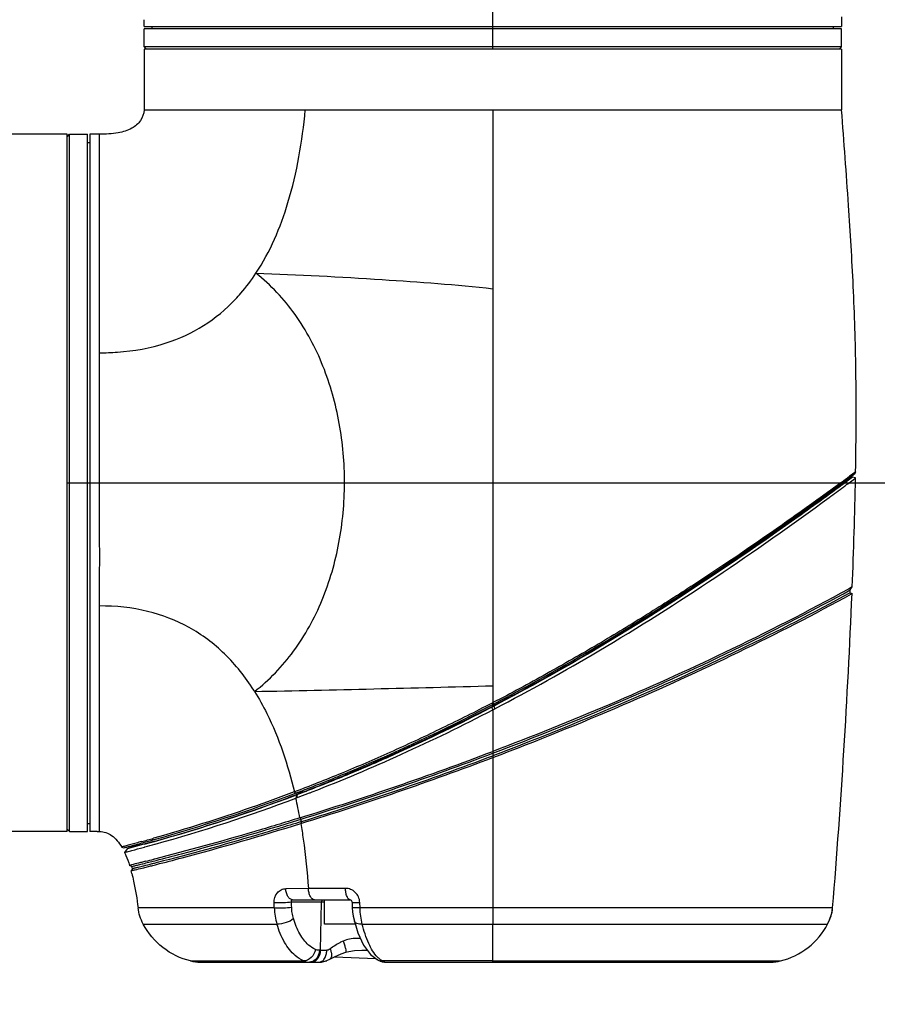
# Model space of a CAD drawing. Header units: millimetres. Extents: x 10 to 584, y 4 to 410.
# Tile 28 of 50: x 235 to 257, y 321 to 345. Entities that reach past the tile are written whole.
import ezdxf

# ---------------------------------------------------------------- set-up
doc = ezdxf.new("R2010")
doc.units = ezdxf.units.MM
doc.header["$LTSCALE"] = 32.67
doc.layers.get('0').update_dxf_attribs({"linetype": 'CONTINUOUS'})
doc.styles.get("Standard").update_dxf_attribs({"font": 'txt', "width": 0.8})
doc.dimstyles.new('DIMSTYLE_1', dxfattribs={"dimtxt": 4, "dimasz": 3, "dimexe": 2, "dimexo": 1.5, "dimgap": 1, "dimtad": 1, "dimdec": 0, "dimlfac": 5, "dimzin": 0, "dimdsep": 46, "dimtxsty": 'Standard', "dimblk": '_FILLED', "dimblk1": '_FILLED', "dimblk2": '_FILLED', "dimcen": 0.09, "dimadec": 0, "dimazin": 0, "dimtp": 0.01, "dimtm": 0.01, "dimtfac": 1, "dimtdec": 0, "dimtofl": 0, "dimtmove": 0, "dimatfit": 3, "dimldrblk": '_FILLED', "dimfxl": 1, "dimtolj": 1, "dimtzin": 0, "dimarcsym": 0})
doc.dimstyles.new('DIMSTYLE_2', dxfattribs={"dimtxt": 4, "dimasz": 3, "dimexe": 2, "dimexo": 1.5, "dimgap": 1, "dimtad": 1, "dimdec": 1, "dimlfac": 5, "dimzin": 0, "dimdsep": 46, "dimtxsty": 'Standard', "dimblk": '_FILLED', "dimblk1": '_FILLED', "dimblk2": '_FILLED', "dimcen": 0.09, "dimadec": 0, "dimazin": 0, "dimtp": 0.01, "dimtm": 0.01, "dimtfac": 1, "dimtdec": 1, "dimtofl": 0, "dimtmove": 0, "dimatfit": 3, "dimldrblk": '_FILLED', "dimfxl": 1, "dimtolj": 1, "dimtzin": 0, "dimarcsym": 0})
doc.dimstyles.new('DIMSTYLE_4', dxfattribs={"dimtxt": 4, "dimasz": 3, "dimexe": 2, "dimexo": 1.5, "dimgap": 1, "dimtad": 1, "dimlfac": 5, "dimzin": 0, "dimdsep": 46, "dimtxsty": 'Standard', "dimblk": '_FILLED', "dimblk1": '_FILLED', "dimblk2": '_FILLED', "dimcen": 0.09, "dimadec": 0, "dimazin": 0, "dimtp": 0.01, "dimtm": 0.01, "dimtfac": 1, "dimtofl": 0, "dimtmove": 0, "dimatfit": 3, "dimldrblk": '_FILLED', "dimfxl": 1, "dimtolj": 1, "dimtzin": 0, "dimarcsym": 0})

# ---------------------------------------------------------------- blocks, each defined once
blk = doc.blocks.new('_FILLED')
at = {"color": 0, "linetype": 'ByBlock'}
blk.add_solid([(0, 0), (-1, 0.1667), (-1, -0.1667)], dxfattribs=at)
blk = doc.blocks.new('*D4')
at = {"color": 2, "linetype": 'Continuous', "transparency": 16777216}
for p, q in [((236.563, 333.392), (285.906, 333.392)), ((283.906, 333.392), (283.906, 302.242)), ((283.906, 271.092), (283.906, 302.242)), ((247.443, 271.092), (285.906, 271.092))]:
    blk.add_line(p, q, dxfattribs=at)
at = {"color": 2, "linetype": 'Continuous', "transparency": 16777216, "xscale": 3, "yscale": 3, "zscale": 3}
for p, rotation in [((283.906, 333.392), 90), ((283.906, 271.092), 270)]:
    blk.add_blockref('_FILLED', p, dxfattribs=dict(at, rotation=rotation))
at = {"color": 2, "linetype": 'Continuous', "transparency": 16777216, "insert": (278.906, 302.242), "char_height": 4, "width": 16, "attachment_point": 2, "rotation": 90, "line_spacing_factor": 0.9}
blk.add_mtext('311.5', dxfattribs=at)
blk = doc.blocks.new('*D5')
at = {"color": 2, "linetype": 'Continuous', "transparency": 16777216}
for p, q in [((271.193, 354.592), (285.906, 354.592)), ((283.906, 354.592), (283.906, 343.992)), ((283.906, 333.392), (283.906, 343.992)), ((239.063, 333.392), (285.906, 333.392))]:
    blk.add_line(p, q, dxfattribs=at)
at = {"color": 2, "linetype": 'Continuous', "transparency": 16777216, "xscale": 3, "yscale": 3, "zscale": 3}
for p, rotation in [((283.906, 354.592), 90), ((283.906, 333.392), 270)]:
    blk.add_blockref('_FILLED', p, dxfattribs=dict(at, rotation=rotation))
at = {"color": 2, "linetype": 'Continuous', "transparency": 16777216, "insert": (278.906, 343.992), "char_height": 4, "width": 9.6, "attachment_point": 2, "rotation": 90, "line_spacing_factor": 0.9}
blk.add_mtext('106', dxfattribs=at)
blk = doc.blocks.new('*D6')
at = {"color": 2, "linetype": 'Continuous', "transparency": 16777216}
for p, q in [((225.863, 324.892), (225.863, 382.327)), ((247.063, 344.092), (247.063, 382.327)), ((225.863, 380.327), (236.463, 380.327)), ((247.063, 380.327), (236.463, 380.327))]:
    blk.add_line(p, q, dxfattribs=at)
at = {"color": 2, "linetype": 'Continuous', "transparency": 16777216, "xscale": 3, "yscale": 3, "zscale": 3, "rotation": 180}
blk.add_blockref('_FILLED', (225.863, 380.327), dxfattribs=at)
at = {"color": 2, "linetype": 'Continuous', "transparency": 16777216, "xscale": 3, "yscale": 3, "zscale": 3}
blk.add_blockref('_FILLED', (247.063, 380.327), dxfattribs=at)
at = {"color": 2, "linetype": 'Continuous', "transparency": 16777216, "insert": (236.463, 385.327), "char_height": 4, "width": 9.6, "attachment_point": 2, "line_spacing_factor": 0.9}
blk.add_mtext('106', dxfattribs=at)
blk = doc.blocks.new('*D8')
at = {"color": 2, "linetype": 'Continuous', "transparency": 16777216}
for p, q in [((271.193, 354.592), (308.2, 354.592)), ((306.2, 354.592), (306.2, 262.842)), ((306.2, 171.092), (306.2, 262.842)), ((237.223, 171.092), (308.2, 171.092))]:
    blk.add_line(p, q, dxfattribs=at)
at = {"color": 2, "linetype": 'Continuous', "transparency": 16777216, "xscale": 3, "yscale": 3, "zscale": 3}
for p, rotation in [((306.2, 354.592), 90), ((306.2, 171.092), 270)]:
    blk.add_blockref('_FILLED', p, dxfattribs=dict(at, rotation=rotation))
at = {"color": 2, "linetype": 'Continuous', "transparency": 16777216, "insert": (301.2, 262.842), "char_height": 4, "width": 16, "attachment_point": 2, "rotation": 90, "line_spacing_factor": 0.9}
blk.add_mtext('917.5', dxfattribs=at)
blk = doc.blocks.new('*D14')
at = {"color": 2, "linetype": 'Continuous', "transparency": 16777216}
for p, q in [((247.063, 344.092), (247.063, 382.327)), ((269.693, 362.151), (269.693, 382.327)), ((247.063, 380.327), (258.378, 380.327)), ((269.693, 380.327), (258.378, 380.327))]:
    blk.add_line(p, q, dxfattribs=at)
at = {"color": 2, "linetype": 'Continuous', "transparency": 16777216, "xscale": 3, "yscale": 3, "zscale": 3, "rotation": 180}
blk.add_blockref('_FILLED', (247.063, 380.327), dxfattribs=at)
at = {"color": 2, "linetype": 'Continuous', "transparency": 16777216, "xscale": 3, "yscale": 3, "zscale": 3}
blk.add_blockref('_FILLED', (269.693, 380.327), dxfattribs=at)
at = {"color": 2, "linetype": 'Continuous', "transparency": 16777216, "insert": (258.378, 385.327), "char_height": 4, "width": 19.2, "attachment_point": 2, "line_spacing_factor": 0.9}
blk.add_mtext('113.15', dxfattribs=at)

msp = doc.modelspace()

# ---------------------------------------------------------------- linework, layer by layer
at = {"color": 7, "linetype": 'Continuous'}
for p, q in [((255.6634, 344.8922), (255.6634, 344.6522)), ((238.4657, 344.6522), (255.6634, 344.6522)), ((238.6634, 344.5922), (238.6634, 344.6522)), ((255.4634, 344.5922), (255.4634, 344.6522)), ((238.4634, 344.1522), (238.4634, 344.5922)), ((255.6634, 344.5922), (238.4634, 344.5922)), ((255.6634, 344.1522), (255.6634, 344.5922)), ((238.5234, 344.0922), (238.4634, 344.1522)), ((255.6634, 344.1522), (238.4634, 344.1522)), ((255.6034, 344.0922), (255.6634, 344.1522)), ((238.4634, 344.0922), (238.4634, 342.5923)), ((255.6634, 344.0922), (238.4634, 344.0922)), ((255.6634, 344.0922), (255.6634, 342.5916)), ((238.4634, 342.5923), (253.1545, 342.5922)), ((247.0634, 342.5922), (247.0634, 327.973)), ((253.1545, 342.5922), (255.6634, 342.5916)), ((236.5634, 341.9922), (235.0628, 341.9922)), ((236.5634, 341.9322), (236.6234, 341.9922)), ((236.5634, 324.7922), (236.5634, 341.9922)), ((236.6234, 324.7922), (236.6234, 341.9922)), ((236.6234, 341.9922), (237.0634, 341.9922)), ((237.0634, 324.7922), (237.0634, 341.9922)), ((237.1234, 341.9922), (237.1234, 324.7945)), ((237.3634, 341.9922), (237.1234, 341.9922)), ((237.3634, 332.0881), (237.3634, 341.9922)), ((237.0634, 341.7922), (237.1234, 341.7922)), ((255.6634, 333.3606), (255.9946, 333.6362)), ((255.931, 333.5312), (255.6953, 333.3569)), ((255.7278, 333.4383), (255.8477, 333.5269)), ((255.8477, 333.5269), (255.9071, 333.571)), ((255.898, 333.5841), (255.8597, 333.5558)), ((255.9434, 333.6176), (255.898, 333.5841)), ((255.9071, 333.571), (255.9314, 333.589)), ((256.0063, 333.5153), (255.9311, 333.5313)), ((255.9314, 333.589), (255.9947, 333.6362)), ((255.9876, 333.6501), (255.9434, 333.6176)), ((255.9467, 333.4705), (255.992, 333.5048)), ((256.009, 333.6662), (255.9876, 333.6501)), ((256.0091, 333.6662), (255.9947, 333.6362)), ((256.0063, 333.5152), (256.0063, 333.5152)), ((255.4656, 333.2667), (255.3984, 333.2178)), ((255.4108, 333.2053), (255.4764, 333.2534)), ((255.4255, 333.1869), (255.6634, 333.3606)), ((255.6427, 333.3963), (255.4656, 333.2667)), ((255.6608, 333.4095), (255.6427, 333.3963)), ((255.6531, 333.3832), (255.6705, 333.396)), ((255.6634, 333.3606), (255.6634, 333.3334)), ((255.6705, 333.396), (255.7278, 333.4383)), ((255.6828, 333.3476), (255.677, 333.3434)), ((255.6953, 333.3569), (255.6828, 333.3476)), ((255.7148, 333.2979), (255.7313, 333.3101)), ((255.7313, 333.3101), (255.7555, 333.328)), ((255.3791, 333.1822), (255.4108, 333.2053)), ((237.3632, 330.3581), (237.3632, 330.857)), ((255.8571, 330.7886), (255.8329, 330.7753)), ((255.926, 330.8266), (255.8571, 330.7886)), ((255.8729, 330.7517), (255.926, 330.8266)), ((255.8701, 330.6817), (255.8729, 330.7517)), ((255.8701, 330.6817), (255.9194, 330.6631)), ((255.9044, 330.6549), (255.9194, 330.6631)), ((237.3634, 324.7922), (237.3632, 330.3581)), ((246.9933, 327.9366), (246.9598, 327.9193)), ((246.9776, 327.8845), (247.0112, 327.9019)), ((246.9921, 327.8564), (247.0257, 327.8737)), ((247.0449, 327.9635), (246.9933, 327.9366)), ((247.0112, 327.9019), (247.0636, 327.9292)), ((247.0257, 327.8737), (247.0495, 327.8861)), ((247.0319, 327.8615), (247.0719, 327.8822)), ((247.0634, 327.9731), (247.0449, 327.9635)), ((247.0449, 327.9635), (247.0636, 327.9292)), ((247.0495, 327.8861), (247.0602, 327.8916)), ((247.0495, 327.8861), (247.0558, 327.8739)), ((247.0602, 327.8916), (247.0655, 327.8944)), ((247.0634, 327.9731), (247.082, 327.9388)), ((247.0636, 327.9292), (247.0655, 327.8944)), ((247.0656, 327.8942), (247.0749, 327.899)), ((247.0719, 327.8822), (247.0823, 327.8876)), ((247.1027, 327.8983), (247.0823, 327.8877)), ((247.0823, 327.8876), (247.1144, 327.8236)), ((246.9985, 327.8441), (247.032, 327.8614)), ((247.0319, 327.8615), (247.0634, 327.797)), ((247.0634, 327.797), (247.0635, 326.7277)), ((247.0635, 326.7277), (247.0635, 326.6636)), ((247.0635, 326.6636), (247.0643, 322.9122)), ((242.1628, 325.7699), (242.1676, 325.7717)), ((242.1628, 325.7699), (242.1935, 325.7387)), ((242.1676, 325.7717), (242.1982, 325.7404)), ((242.1917, 325.6897), (242.1774, 325.6843)), ((242.2231, 325.7016), (242.1917, 325.6897)), ((242.1935, 325.7387), (242.4098, 325.7809)), ((242.1935, 325.7387), (242.1982, 325.7404)), ((242.1982, 325.7404), (242.2203, 325.7488)), ((242.2231, 325.7016), (242.2032, 325.6171)), ((242.2371, 325.7068), (242.2174, 325.6224)), ((242.2181, 325.7071), (242.2321, 325.7125)), ((242.2231, 325.7016), (242.2278, 325.7033)), ((242.2278, 325.7033), (242.2324, 325.7051)), ((242.2621, 325.6397), (242.5365, 325.7445)), ((242.3885, 325.7726), (242.4098, 325.7809)), ((242.3885, 325.7726), (242.3903, 325.7661)), ((242.2173, 325.6225), (242.2621, 325.6397)), ((237.0634, 324.9922), (237.1234, 324.9922)), ((242.3321, 325.0984), (242.3015, 325.1308)), ((242.3427, 325.0389), (242.3261, 324.9918)), ((236.5634, 324.7922), (235.0634, 324.7922)), ((236.5634, 324.8522), (236.6234, 324.7922)), ((236.6234, 324.7922), (237.0634, 324.7922)), ((237.3034, 324.7922), (237.2901, 324.7925)), ((237.3034, 324.7922), (237.3634, 324.7922)), ((237.9503, 324.3931), (238.4634, 324.4901)), ((238.4221, 324.4707), (238.3985, 324.4643)), ((238.4608, 324.4812), (238.4221, 324.4707)), ((238.4634, 324.4901), (238.7073, 324.5535)), ((238.4634, 324.4901), (238.4634, 324.482)), ((238.6998, 324.594), (238.7076, 324.5962)), ((238.7292, 324.48), (238.7371, 324.4822)), ((237.9084, 324.4121), (237.9504, 324.3931)), ((237.9503, 324.3931), (237.9838, 324.4017)), ((238.0428, 324.3699), (237.9786, 324.2789)), ((237.9838, 324.4017), (238.1105, 324.4348)), ((238.0427, 324.3699), (238.0427, 324.3698)), ((238.3985, 324.4643), (238.0428, 324.3699)), ((238.4417, 324.4011), (238.4687, 324.4084)), ((238.4687, 324.4084), (238.4836, 324.4125)), ((238.4133, 323.9956), (238.4304, 323.9999)), ((238.4697, 324.0508), (238.4181, 324.038)), ((238.5075, 324.0603), (238.4697, 324.0508)), ((238.7161, 324.1131), (238.6993, 324.1088)), ((238.7249, 324.0741), (238.7578, 324.0825)), ((238.7864, 324.0279), (238.7308, 324.0136)), ((238.1503, 323.9718), (238.1016, 323.9596)), ((238.1621, 323.9332), (238.1016, 323.9596)), ((238.179, 323.8756), (238.1413, 323.8252)), ((238.1413, 323.8252), (238.2041, 323.8409)), ((238.4111, 323.892), (238.4528, 323.9024)), ((238.446, 323.9419), (238.4381, 323.9399)), ((238.4528, 323.9024), (238.5392, 323.9239)), ((238.5392, 323.9239), (238.5703, 323.9317)), ((238.5703, 323.9317), (238.6183, 323.9438)), ((238.7424, 323.9753), (238.7663, 323.9814)), ((242.5136, 323.3878), (241.953, 323.3839)), ((242.9134, 323.0538), (242.0972, 323.0538)), ((242.1234, 323.1122), (243.5461, 323.1122)), ((242.8141, 321.8644), (242.8396, 323.0538)), ((242.9134, 322.5122), (242.9134, 323.1122)), ((243.5887, 323.0472), (243.5951, 322.9141)), ((243.7871, 322.9121), (243.7805, 323.0448)), ((241.6719, 322.9121), (238.3133, 322.9121)), ((247.0643, 322.9122), (243.7872, 322.9122)), ((255.4408, 322.9122), (247.0636, 322.9122)), ((238.4418, 322.5122), (241.7383, 322.5123)), ((243.6665, 322.5122), (242.9134, 322.5122)), ((243.8419, 322.5122), (247.0629, 322.5123)), ((247.0629, 322.5122), (254.8564, 322.5123)), ((247.0639, 321.6015), (247.0629, 322.5122)), ((254.8564, 322.5123), (255.3173, 322.5123)), ((242.7833, 321.8644), (242.9654, 321.8644)), ((243.8995, 321.8653), (243.966, 321.8653)), ((239.6072, 321.6012), (239.8441, 321.6012)), ((239.8441, 321.6012), (239.8583, 321.6012)), ((239.846, 321.5722), (242.7769, 321.5722)), ((239.8583, 321.6012), (240.2, 321.6015)), ((240.2, 321.6015), (240.2083, 321.6015)), ((240.2083, 321.6015), (242.3936, 321.6026)), ((242.8292, 321.5753), (242.96, 321.6061)), ((242.96, 321.6061), (242.9644, 321.6081)), ((243.1593, 321.7044), (244.1774, 321.6582)), ((244.4302, 321.6034), (244.3322, 321.6034)), ((244.4325, 321.5722), (253.9151, 321.5722)), ((247.0639, 321.6015), (249.2942, 321.6026)), ((249.2942, 321.6026), (253.5299, 321.6027)), ((253.5299, 321.6027), (253.5629, 321.6027)), ((253.5629, 321.6027), (253.8947, 321.6024)), ((253.8947, 321.6024), (253.9018, 321.6024)), ((253.9018, 321.6024), (253.9192, 321.6023)), ((253.9192, 321.6023), (254.157, 321.6019))]:
    msp.add_line(p, q, dxfattribs=at)
for points in [[(243.5461, 323.1122), (243.5478, 323.112), (243.5542, 323.1096), (243.5649, 323.1018), (243.5769, 323.0867), (243.5857, 323.066), (243.5887, 323.0472)], [(243.5951, 322.9141), (243.6019, 322.8135), (243.6184, 322.7051), (243.6462, 322.5798)], [(255.3173, 322.5122), (255.3676, 322.6156), (255.4238, 322.7842), (255.4408, 322.9122)], [(243.6461, 322.5798), (243.7318, 322.2964), (243.8722, 321.9932), (244.0475, 321.761), (244.2052, 321.6362)], [(243.0385, 321.6423), (243.1532, 321.7017), (243.3237, 321.7767), (243.4343, 321.8177)], [(243.4344, 321.8177), (243.5068, 321.8374), (243.651, 321.8572), (243.8311, 321.8649), (243.9684, 321.8658)], [(242.7771, 321.5722), (242.8347, 321.5756), (242.967, 321.6088), (243.0386, 321.6423)]]:
    msp.add_lwpolyline(points, dxfattribs=at)
for centre, radius, start, end in [((229.6561, 344.6275), 8.8097, 1.10611, 1.24426), ((230.0956, 344.6364), 8.3701, 0.98774, 1.10332), ((229.7919, 344.6315), 8.6738, 0.13674, 0.9853), ((218.6278, 383.9597), 62.6639, 306.226409, 306.452141), ((123.3976, 336.1338), 132.6346, 357.70677, 358.86873), ((195.6217, 414.4065), 100.9445, 306.281326, 306.534674), ((200.6692, 408.0314), 92.7123, 306.238926, 306.37439), ((225.182, 1120.344), 792.2567, 271.1574266, 271.5826532), ((236.2792, 325.1683), 5.7931, 32.12548, 32.51504), ((244.0453, 333.7338), 6.5425, 297.47351, 297.65558), ((241.4111, 338.6993), 12.2805, 297.40417, 297.67255), ((218.1865, 402.8977), 81.42, 287.228336, 290.772934), ((218.0825, 403.1999), 81.7795, 287.248969, 290.755406), ((218.1877, 402.8944), 81.5166, 287.236724, 290.746362), ((218.0789, 403.2106), 81.8908, 287.222993, 290.728512), ((227.6572, 364.202), 41.1185, 285.58966, 290.70293), ((227.7041, 364.05), 41.0049, 285.57899, 290.66875), ((226.1495, 368.0734), 45.273, 290.79203, 291.16152), ((228.3244, 362.118), 38.9716, 290.90798, 291.15429), ((241.5225, 327.5804), 2.0052, 290.73572, 290.87791), ((231.0919, 355.0532), 31.3913, 290.79583, 291.13586), ((230.0723, 357.5885), 34.1167, 291.20019, 291.37443), ((224.1627, 373.0019), 50.6311, 291.12577, 291.24597), ((233.4164, 349.4696), 25.4176, 291.02698, 291.18657), ((227.7074, 364.0281), 41.0552, 285.58422, 290.67586), ((240.9207, 329.0274), 3.6434, 290.60933, 290.84736), ((229.8557, 322.8691), 12.6497, 10.29969, 12.54719), ((228.8998, 322.6785), 13.6486, 9.95885, 10.21271), ((237.103, 316.1505), 8.644, 89.01304, 89.8649), ((237.1088, 316.497), 8.2975, 88.89579, 89.01207), ((237.0977, 315.9455), 8.8491, 88.75432, 88.89258), ((227.9437, 363.2413), 40.1162, 284.68079, 285.05182), ((227.9156, 363.3469), 40.2255, 285.05139, 285.17255), ((229.3175, 357.7183), 34.3932, 285.31349, 285.82262), ((228.3275, 361.8284), 38.6521, 285.17239, 285.56603), ((228.2493, 362.0819), 38.9627, 285.19385, 285.58401), ((229.0619, 359.1633), 36.0054, 285.16948, 285.57476), ((227.33, 368.6933), 46.0513, 283.94815, 284.32602), ((225.9694, 373.9659), 51.4565, 284.10289, 284.32318), ((234.0419, 322.6961), 4.252, 14.51362, 15.3984), ((234.5468, 322.8377), 3.7776, 15.94699, 16.858), ((225.9786, 373.9132), 51.5432, 284.19516, 284.33756), ((244.4472, 47.8731), 275.5216, 90.212157, 90.402095), ((187.1908, 321.6766), 54.4951, 1.29883, 1.42837), ((188.9744, 321.6478), 53.1417, 1.38183, 1.51611), ((239.8464, 322.5758), 1.0036, 256.20885, 269.9747), ((244.7341, 322.1939), 0.7164, 224.12435, 226.33904), ((244.4359, 322.0157), 0.4438, 249.41074, 259.60959), ((244.4326, 322.0005), 0.4283, 259.66595, 269.98578), ((244.4328, 321.7387), 0.1665, 258.26908, 269.91948), ((253.9147, 322.5761), 1.0038, 270.02591, 283.96982)]:
    msp.add_arc(centre, radius, start, end, dxfattribs=at)
for points, knots in [([(238.4634, 342.5922), (238.4544, 342.5001), (238.3945, 342.3116), (238.1471, 342.1109), (237.7897, 342.0086), (237.517, 341.9922), (237.3634, 341.9922)], [0, 0, 0, 0, 0.2015763, 0.4078813, 0.6654323, 1, 1, 1, 1]), ([(241.2203, 338.563), (241.5717, 339.0952), (242.1307, 340.4187), (242.3621, 341.8205), (242.4359, 342.5922)], [0, 0, 0, 0, 0.4513093, 1, 1, 1, 1]), ([(256.009, 333.6662), (256.0233, 334.5003), (256.0312, 336.0257), (255.9631, 338.2162), (255.8283, 340.3566), (255.7218, 341.8063), (255.6634, 342.5917)], [0, 0, 0, 0, 0.2800531, 0.5120071, 0.7355881, 1, 1, 1, 1]), ([(240.7153, 337.9235), (240.7612, 337.972), (240.9435, 338.1736), (241.1075, 338.3917), (241.2205, 338.5629)], [0, 0, 0, 0, 0.2454766, 1, 1, 1, 1]), ([(241.1852, 328.2489), (241.5504, 328.5303), (242.2122, 329.2234), (242.9051, 330.4946), (243.3128, 331.9136), (243.4485, 333.3911), (243.3208, 334.8674), (242.924, 336.2868), (242.245, 337.5693), (241.5873, 338.2752), (241.2203, 338.563)], [0, 0, 0, 0, 0.1194847, 0.2445529, 0.371865, 0.4995975, 0.6270836, 0.7539489, 0.8791115, 1, 1, 1, 1]), ([(241.2203, 338.563), (242.2598, 338.5323), (244.209, 338.4235), (246.1569, 338.2841), (247.0634, 338.1834)], [0, 0, 0, 0, 0.5327443, 1, 1, 1, 1]), ([(239.007, 336.8454), (239.3284, 336.9499), (239.9524, 337.237), (240.4811, 337.676), (240.7154, 337.9235)], [0, 0, 0, 0, 0.4978774, 1, 1, 1, 1]), ([(237.3634, 336.6033), (237.5103, 336.6033), (238.0649, 336.6215), (238.6188, 336.7194), (239.007, 336.8455)], [0, 0, 0, 0, 0.2647228, 1, 1, 1, 1]), ([(255.7555, 333.328), (255.7753, 333.3427), (255.8392, 333.39), (255.903, 333.4374), (255.9467, 333.4705)], [0, 0, 0, 0, 0.3101367, 1, 1, 1, 1]), ([(255.992, 333.5048), (255.9955, 333.5075), (256.0004, 333.5095), (256.0048, 333.5156), (256.0063, 333.5152)], [0, 0, 0, 0, 0.7349161, 1, 1, 1, 1]), ([(255.3984, 333.2178), (254.9329, 332.8786), (253.8171, 332.0826), (252.309, 331.0613), (250.8583, 330.1386), (249.6506, 329.4003), (248.5946, 328.8005), (247.7288, 328.3196), (247.2878, 328.0842), (247.0634, 327.973)], [0, 0, 0, 0, 0.1752935, 0.417138, 0.5542193, 0.6985484, 0.8478992, 0.9237791, 1, 1, 1, 1]), ([(255.677, 333.3434), (255.2631, 333.0387), (252.5202, 331.0532), (249.6498, 329.227), (247.1027, 327.8983)], [0, 0, 0, 0, 0.1517668, 1, 1, 1, 1]), ([(247.0749, 327.899), (248.0009, 328.3799), (250.1186, 329.5755), (252.8884, 331.3686), (254.7247, 332.6761), (255.4255, 333.1869)], [0, 0, 0, 0, 0.3164292, 0.7370013, 1, 1, 1, 1]), ([(247.082, 327.9388), (247.9552, 328.3963), (249.6208, 329.3266), (252.3964, 331.0654), (254.2749, 332.3749), (255.3791, 333.1822)], [0, 0, 0, 0, 0.3010758, 0.5822697, 1, 1, 1, 1]), ([(247.1144, 327.8236), (247.9798, 328.2756), (250.8207, 329.8614), (253.521, 331.6865), (255.3556, 333.033)], [0, 0, 0, 0, 0.3002132, 1, 1, 1, 1]), ([(237.3632, 330.857), (237.364, 330.9582), (237.3665, 331.3686), (237.3669, 331.779), (237.3634, 332.0881)], [0, 0, 0, 0, 0.2466646, 1, 1, 1, 1]), ([(255.8329, 330.7753), (254.8286, 330.2235), (251.9634, 328.7608), (248.9983, 327.5045), (247.0634, 326.7705)], [0, 0, 0, 0, 0.3563673, 1, 1, 1, 1]), ([(247.0635, 326.7277), (249.1374, 327.5141), (252.1144, 328.7827), (254.9856, 330.2648), (255.8729, 330.7517)], [0, 0, 0, 0, 0.686663, 1, 1, 1, 1]), ([(255.8701, 330.6817), (254.9831, 330.1957), (252.1126, 328.7159), (249.1366, 327.449), (247.0635, 326.6636)], [0, 0, 0, 0, 0.3132926, 1, 1, 1, 1]), ([(247.0636, 326.6208), (248.1413, 327.0289), (251.148, 328.2403), (254.0727, 329.6512), (255.9044, 330.6549)], [0, 0, 0, 0, 0.3555515, 1, 1, 1, 1]), ([(255.4409, 322.9125), (255.5494, 324.206), (255.731, 326.7884), (255.8669, 329.3736), (255.9194, 330.6631)], [0, 0, 0, 0, 0.501441, 1, 1, 1, 1]), ([(239.5721, 329.8281), (239.252, 330.0055), (238.5283, 330.2813), (237.7605, 330.3581), (237.363, 330.3581)], [0, 0, 0, 0, 0.4792846, 1, 1, 1, 1]), ([(241.1642, 328.2822), (240.9591, 328.6039), (240.4939, 329.1958), (239.8906, 329.6517), (239.5721, 329.8281)], [0, 0, 0, 0, 0.5116411, 1, 1, 1, 1]), ([(241.1853, 328.2489), (241.2953, 328.0737), (241.7286, 327.294), (242.01, 326.4371), (242.1676, 325.7717)], [0, 0, 0, 0, 0.232277, 1, 1, 1, 1]), ([(246.9598, 327.9193), (246.557, 327.7105), (245.7503, 327.3089), (244.5389, 326.7438), (243.5342, 326.3111), (242.7451, 325.9941), (242.3592, 325.8417), (242.1676, 325.7717)], [0, 0, 0, 0, 0.2590372, 0.5144558, 0.7631409, 0.8834991, 1, 1, 1, 1]), ([(242.493, 325.8534), (242.859, 325.9951), (244.3819, 326.608), (245.8689, 327.3096), (246.9776, 327.8845)], [0, 0, 0, 0, 0.2391294, 1, 1, 1, 1]), ([(242.5065, 325.8184), (242.8654, 325.9589), (244.3865, 326.5794), (245.875, 327.2795), (246.9921, 327.8564)], [0, 0, 0, 0, 0.2346011, 1, 1, 1, 1]), ([(242.51, 325.812), (242.8757, 325.9542), (243.6196, 326.2519), (245.1254, 326.9095), (246.2511, 327.4562), (246.9985, 327.8441)], [0, 0, 0, 0, 0.2388285, 0.4875549, 1, 1, 1, 1]), ([(242.6025, 325.77), (243.3462, 326.0583), (244.8513, 326.6964), (246.3221, 327.4098), (247.0634, 327.797)], [0, 0, 0, 0, 0.4881714, 1, 1, 1, 1]), ([(242.1628, 325.7699), (241.8113, 325.6366), (240.6669, 325.2218), (239.5045, 324.8575), (238.6952, 324.6282)], [0, 0, 0, 0, 0.308882, 1, 1, 1, 1]), ([(238.7073, 324.5535), (239.1453, 324.6713), (240.3256, 325.0262), (241.4907, 325.4296), (242.2181, 325.7071)], [0, 0, 0, 0, 0.368147, 1, 1, 1, 1]), ([(242.3015, 325.1308), (241.9249, 325.0139), (240.7357, 324.6542), (239.5379, 324.3229), (238.7161, 324.1131)], [0, 0, 0, 0, 0.3173492, 1, 1, 1, 1]), ([(238.7578, 324.0825), (238.9674, 324.1361), (240.166, 324.4489), (241.3558, 324.7951), (242.3321, 325.0984)], [0, 0, 0, 0, 0.1746556, 1, 1, 1, 1]), ([(238.7663, 323.9814), (238.9768, 324.0352), (240.1704, 324.3464), (241.3553, 324.691), (242.3261, 324.9918)], [0, 0, 0, 0, 0.1760782, 1, 1, 1, 1]), ([(242.3427, 325.0389), (241.9687, 324.9228), (240.7891, 324.5656), (239.601, 324.2365), (238.7864, 324.0279)], [0, 0, 0, 0, 0.3177112, 1, 1, 1, 1]), ([(242.3252, 324.9917), (242.3472, 324.8636), (242.4308, 324.3316), (242.4859, 323.7954), (242.5145, 323.3879)], [0, 0, 0, 0, 0.2413578, 1, 1, 1, 1]), ([(237.3634, 324.7922), (237.4154, 324.7922), (237.5215, 324.7764), (237.7299, 324.6689), (237.8443, 324.5206), (237.9084, 324.4121)], [0, 0, 0, 0, 0.2251559, 0.4546474, 1, 1, 1, 1]), ([(238.4008, 324.5462), (238.3562, 324.5339), (238.2218, 324.497), (238.0871, 324.4611), (237.9973, 324.4367)], [0, 0, 0, 0, 0.331967, 1, 1, 1, 1]), ([(237.9162, 324.4142), (237.9142, 324.4137), (237.9128, 324.4132), (237.908, 324.4126), (237.9084, 324.4121)], [0, 0, 0, 0, 0.7632472, 1, 1, 1, 1]), ([(237.9973, 324.4367), (237.9875, 324.434), (237.9604, 324.4269), (237.9336, 324.4183), (237.9162, 324.4142)], [0, 0, 0, 0, 0.3600913, 1, 1, 1, 1]), ([(237.9786, 324.2789), (237.9795, 324.2768), (237.9868, 324.2822), (237.9949, 324.2824), (238.015, 324.2887), (238.0493, 324.2971), (238.0803, 324.3055), (238.0986, 324.3103)], [0, 0, 0, 0, 0.0559688, 0.1279622, 0.2315438, 0.5408127, 1, 1, 1, 1]), ([(237.9786, 324.2789), (237.9899, 324.2549), (238.0365, 324.1507), (238.0751, 324.0431), (238.1016, 323.9596)], [0, 0, 0, 0, 0.2325181, 1, 1, 1, 1]), ([(238.0986, 324.3103), (238.1198, 324.3158), (238.2343, 324.3452), (238.3485, 324.376), (238.4417, 324.4011)], [0, 0, 0, 0, 0.1845582, 1, 1, 1, 1]), ([(238.4181, 324.038), (238.3878, 324.0305), (238.2986, 324.0081), (238.2092, 323.9864), (238.1503, 323.9718)], [0, 0, 0, 0, 0.3398008, 1, 1, 1, 1]), ([(238.1621, 323.9332), (238.1611, 323.9337), (238.1708, 323.9343), (238.1758, 323.9373), (238.1968, 323.9416), (238.2212, 323.9483), (238.2566, 323.9565), (238.3212, 323.9724), (238.3746, 323.9859), (238.4133, 323.9956)], [0, 0, 0, 0, 0.012892, 0.0531533, 0.1231414, 0.2256492, 0.3633133, 0.5376421, 1, 1, 1, 1]), ([(238.7308, 324.0136), (238.7039, 324.0068), (238.609, 323.9826), (238.514, 323.9589), (238.446, 323.9419)], [0, 0, 0, 0, 0.2839408, 1, 1, 1, 1]), ([(238.1582, 323.7617), (238.1744, 323.6992), (238.2405, 323.4188), (238.2854, 323.1338), (238.3132, 322.9122)], [0, 0, 0, 0, 0.2244182, 1, 1, 1, 1]), ([(238.4381, 323.9399), (238.3983, 323.93), (238.3434, 323.9159), (238.2768, 323.8998), (238.2404, 323.8909), (238.2148, 323.885), (238.1937, 323.8785), (238.1875, 323.8787), (238.1784, 323.8747), (238.179, 323.8756)], [0, 0, 0, 0, 0.4611333, 0.635436, 0.7733199, 0.8761774, 0.9465203, 0.9870197, 1, 1, 1, 1]), ([(238.2041, 323.8409), (238.2165, 323.8439), (238.2856, 323.8604), (238.3545, 323.8779), (238.4111, 323.892)], [0, 0, 0, 0, 0.1797946, 1, 1, 1, 1]), ([(241.669, 323.0351), (241.6671, 323.1221), (241.7047, 323.2582), (241.836, 323.3651), (241.9148, 323.3837), (241.953, 323.3839)], [0, 0, 0, 0, 0.5285809, 0.7680515, 1, 1, 1, 1]), ([(242.1234, 323.1122), (242.103, 323.1122), (242.0556, 323.1287), (242.0018, 323.1915), (241.9654, 323.2805), (241.9549, 323.3488), (241.953, 323.3839)], [0, 0, 0, 0, 0.1765361, 0.4078135, 0.6950102, 1, 1, 1, 1]), ([(242.6645, 323.1122), (242.6213, 323.1122), (242.5581, 323.1809), (242.5248, 323.2834), (242.5151, 323.3518), (242.5136, 323.3878)], [0, 0, 0, 0, 0.3895573, 0.6752362, 1, 1, 1, 1]), ([(243.7805, 323.0448), (243.7777, 323.0915), (243.7559, 323.1844), (243.6741, 323.2991), (243.5597, 323.3756), (243.4704, 323.392), (243.427, 323.3927)], [0, 0, 0, 0, 0.2582778, 0.5128015, 0.7601332, 1, 1, 1, 1]), ([(243.5461, 323.1122), (243.5085, 323.1122), (243.4592, 323.1896), (243.4353, 323.2869), (243.4279, 323.3569), (243.427, 323.3927)], [0, 0, 0, 0, 0.3541552, 0.6629279, 1, 1, 1, 1]), ([(242.0972, 323.0538), (242.0311, 323.0434), (241.888, 323.0349), (241.745, 323.0322), (241.669, 323.0351)], [0, 0, 0, 0, 0.4680314, 1, 1, 1, 1]), ([(242.0972, 323.0538), (242.0935, 323.0665), (242.0902, 323.087), (242.1047, 323.1093), (242.1172, 323.1122), (242.1234, 323.1122)], [0, 0, 0, 0, 0.5312311, 0.7515853, 1, 1, 1, 1]), ([(242.8396, 323.0538), (242.8399, 323.0685), (242.8484, 323.0971), (242.8759, 323.1122), (242.8887, 323.1122)], [0, 0, 0, 0, 0.5346261, 1, 1, 1, 1]), ([(243.5888, 323.0472), (243.5889, 323.0458), (243.5957, 323.0451), (243.6048, 323.0436), (243.6234, 323.043), (243.6577, 323.0423), (243.7113, 323.0429), (243.7563, 323.044), (243.7805, 323.0448)], [0, 0, 0, 0, 0.021162, 0.0772556, 0.1698375, 0.2958641, 0.6220776, 1, 1, 1, 1]), ([(238.4417, 322.5122), (238.4089, 322.5746), (238.3471, 322.7024), (238.322, 322.8424), (238.3132, 322.9122)], [0, 0, 0, 0, 0.5002667, 1, 1, 1, 1]), ([(241.6719, 322.9119), (241.748, 322.909), (241.8912, 322.9115), (242.0345, 322.9194), (242.1008, 322.9293)], [0, 0, 0, 0, 0.5318211, 1, 1, 1, 1]), ([(241.6719, 322.9119), (241.674, 322.8426), (241.6847, 322.7069), (241.7201, 322.5757), (241.7384, 322.5122)], [0, 0, 0, 0, 0.5119935, 1, 1, 1, 1]), ([(242.1474, 322.6455), (242.134, 322.6924), (242.1084, 322.7855), (242.1022, 322.882), (242.1008, 322.9294)], [0, 0, 0, 0, 0.5070717, 1, 1, 1, 1]), ([(243.7872, 322.9121), (243.7629, 322.9113), (243.7179, 322.9102), (243.6642, 322.9095), (243.6298, 322.9102), (243.6112, 322.9107), (243.6022, 322.9122), (243.5953, 322.9128), (243.5952, 322.9141)], [0, 0, 0, 0, 0.377944, 0.7042431, 0.8303101, 0.9229119, 0.9789863, 1, 1, 1, 1]), ([(243.842, 322.5122), (243.8268, 322.5759), (243.7993, 322.7082), (243.7901, 322.843), (243.7872, 322.9122)], [0, 0, 0, 0, 0.4858602, 1, 1, 1, 1]), ([(247.0643, 322.9122), (247.0643, 322.8772), (247.0643, 322.7439), (247.0631, 322.6106), (247.0629, 322.5122)], [0, 0, 0, 0, 0.2619953, 1, 1, 1, 1]), ([(255.3173, 322.5122), (255.35, 322.5744), (255.412, 322.7019), (255.435, 322.8423), (255.4408, 322.9122)], [0, 0, 0, 0, 0.5004551, 1, 1, 1, 1]), ([(242.1473, 322.6455), (242.0955, 322.5981), (241.9587, 322.5362), (241.8135, 322.5082), (241.7384, 322.5122)], [0, 0, 0, 0, 0.4833526, 1, 1, 1, 1]), ([(242.6852, 321.8857), (242.6244, 321.9126), (242.4704, 322.0165), (242.2768, 322.2772), (242.1848, 322.5144), (242.1473, 322.6455)], [0, 0, 0, 0, 0.2089155, 0.5723332, 1, 1, 1, 1]), ([(243.8419, 322.5123), (243.7983, 322.51), (243.7284, 322.5093), (243.653, 322.5522), (243.6462, 322.5798)], [0, 0, 0, 0, 0.6054318, 1, 1, 1, 1]), ([(239.6072, 321.6012), (239.3623, 321.6614), (238.8921, 321.8874), (238.5594, 322.2891), (238.4418, 322.5122)], [0, 0, 0, 0, 0.5000161, 1, 1, 1, 1]), ([(242.3936, 321.6026), (242.3195, 321.6349), (242.1327, 321.7589), (241.8965, 322.0707), (241.784, 322.3552), (241.7384, 322.5122)], [0, 0, 0, 0, 0.2103957, 0.5741385, 1, 1, 1, 1]), ([(244.2199, 321.6951), (244.1277, 321.7902), (243.9713, 322.0571), (243.8808, 322.3466), (243.8419, 322.5122)], [0, 0, 0, 0, 0.4378125, 1, 1, 1, 1]), ([(254.157, 321.6019), (254.401, 321.6627), (254.869, 321.8891), (255.2002, 322.2898), (255.3173, 322.5122)], [0, 0, 0, 0, 0.5000481, 1, 1, 1, 1]), ([(243.3716, 322.0935), (243.3426, 322.0797), (243.2305, 322.0225), (243.1244, 321.9536), (243.0499, 321.897)], [0, 0, 0, 0, 0.25594, 1, 1, 1, 1]), ([(243.7965, 322.1582), (243.7633, 322.158), (243.6204, 322.156), (243.4713, 322.141), (243.3716, 322.0935)], [0, 0, 0, 0, 0.2316789, 1, 1, 1, 1]), ([(243.3716, 322.0935), (243.3822, 322.0621), (243.4019, 322.0003), (243.4247, 321.9178), (243.4371, 321.8574), (243.439, 321.829), (243.4369, 321.8186), (243.4344, 321.8177)], [0, 0, 0, 0, 0.3480033, 0.6783642, 0.9100583, 0.9719222, 1, 1, 1, 1]), ([(242.6852, 321.8857), (242.6729, 321.811), (242.6058, 321.6729), (242.4616, 321.6012), (242.3936, 321.6026)], [0, 0, 0, 0, 0.526499, 1, 1, 1, 1]), ([(242.5684, 321.5722), (242.6001, 321.5722), (242.6664, 321.5887), (242.7759, 321.679), (242.8125, 321.7911), (242.8141, 321.8644)], [0, 0, 0, 0, 0.2287232, 0.4714381, 1, 1, 1, 1]), ([(242.7833, 321.8644), (242.782, 321.8052), (242.7529, 321.6907), (242.6643, 321.6074), (242.6148, 321.5874)], [0, 0, 0, 0, 0.5259113, 1, 1, 1, 1]), ([(242.7771, 321.5722), (242.8015, 321.5723), (242.8569, 321.5912), (242.9179, 321.6619), (242.9557, 321.7576), (242.9648, 321.8289), (242.9653, 321.8644)], [0, 0, 0, 0, 0.1936604, 0.4360062, 0.7184166, 1, 1, 1, 1]), ([(243.0499, 321.897), (243.0432, 321.8919), (243.018, 321.8749), (242.9874, 321.8644), (242.9654, 321.8644)], [0, 0, 0, 0, 0.2761586, 1, 1, 1, 1]), ([(243.0499, 321.897), (243.06, 321.8713), (243.0759, 321.8193), (243.0886, 321.7336), (243.0699, 321.6599), (243.0386, 321.6424)], [0, 0, 0, 0, 0.3087931, 0.5987684, 1, 1, 1, 1]), ([(244.2053, 321.6362), (244.2151, 321.6304), (244.2545, 321.6105), (244.2996, 321.6027), (244.3322, 321.6034)], [0, 0, 0, 0, 0.2596759, 1, 1, 1, 1]), ([(244.3322, 321.6034), (244.3242, 321.6082), (244.2914, 321.6297), (244.2612, 321.655), (244.2396, 321.6756)], [0, 0, 0, 0, 0.2382875, 1, 1, 1, 1]), ([(247.0639, 321.6015), (246.8406, 321.6017), (245.9627, 321.6024), (245.0848, 321.6037), (244.4302, 321.6034)], [0, 0, 0, 0, 0.2543878, 1, 1, 1, 1]), ([(247.0646, 321.5722), (247.064, 321.5722), (247.0654, 321.5762), (247.064, 321.5802), (247.0646, 321.5902), (247.0641, 321.5973), (247.0639, 321.6015)], [0, 0, 0, 0, 0.0627988, 0.2508561, 0.5636008, 1, 1, 1, 1])]:
    msp.add_open_spline(points, degree=3, knots=knots, dxfattribs=at)
for points in [[(242.7833, 321.8644), (242.7498, 321.8644), (242.7158, 321.8721), (242.6852, 321.8857)], [(242.3936, 321.6026), (242.4386, 321.5832), (242.4885, 321.5722), (242.5376, 321.5722)], [(242.6148, 321.5874), (242.5905, 321.5776), (242.5638, 321.5722), (242.5376, 321.5722)], [(244.2798, 321.6003), (244.254, 321.6099), (244.229, 321.6221), (244.2053, 321.6362)], [(244.3989, 321.5757), (244.3753, 321.5806), (244.3526, 321.5906), (244.3322, 321.6034)]]:
    msp.add_open_spline(points, degree=3, dxfattribs=at)

# ---------------------------------------------------------------- dimensions: what is measured, and where the dimension line sits
at = {"color": 2, "linetype": 'Continuous'}
dim = msp.add_linear_dim(base=(247.0634, 380.3273), p1=(225.8635, 323.3922), p2=(247.0634, 342.5922), dimstyle='DIMSTYLE_1', dxfattribs=at)
dim.commit()
dim.dimension.update_dxf_attribs({"geometry": '*D6', "text_midpoint": (236.8634, 380.3273), "dimtype": 160})
for base, p1, p2, angle, dimstyle, picture, middle in [((247.0634, 380.3273), (269.6934, 360.6508), (247.0634, 342.5922), 180, 'DIMSTYLE_4', '*D14', (258.8784, 380.3273)), ((306.1995, 354.5922), (235.7234, 171.0922), (269.6934, 354.5922), 90, 'DIMSTYLE_2', '*D8', (306.1995, 262.9422)), ((283.906, 354.5922), (237.5634, 333.3922), (269.6934, 354.5922), 90, 'DIMSTYLE_1', '*D5', (283.906, 344.3922)), ((283.906, 333.3922), (245.9427, 271.0922), (235.0634, 333.3922), 90, 'DIMSTYLE_2', '*D4', (283.906, 302.3422))]:
    dim = msp.add_linear_dim(base=base, p1=p1, p2=p2, angle=angle, dimstyle=dimstyle, dxfattribs=at)
    dim.commit()
    dim.dimension.update_dxf_attribs({"geometry": picture, "text_midpoint": middle, "dimtype": 160})

doc.saveas('drawing.dxf')
